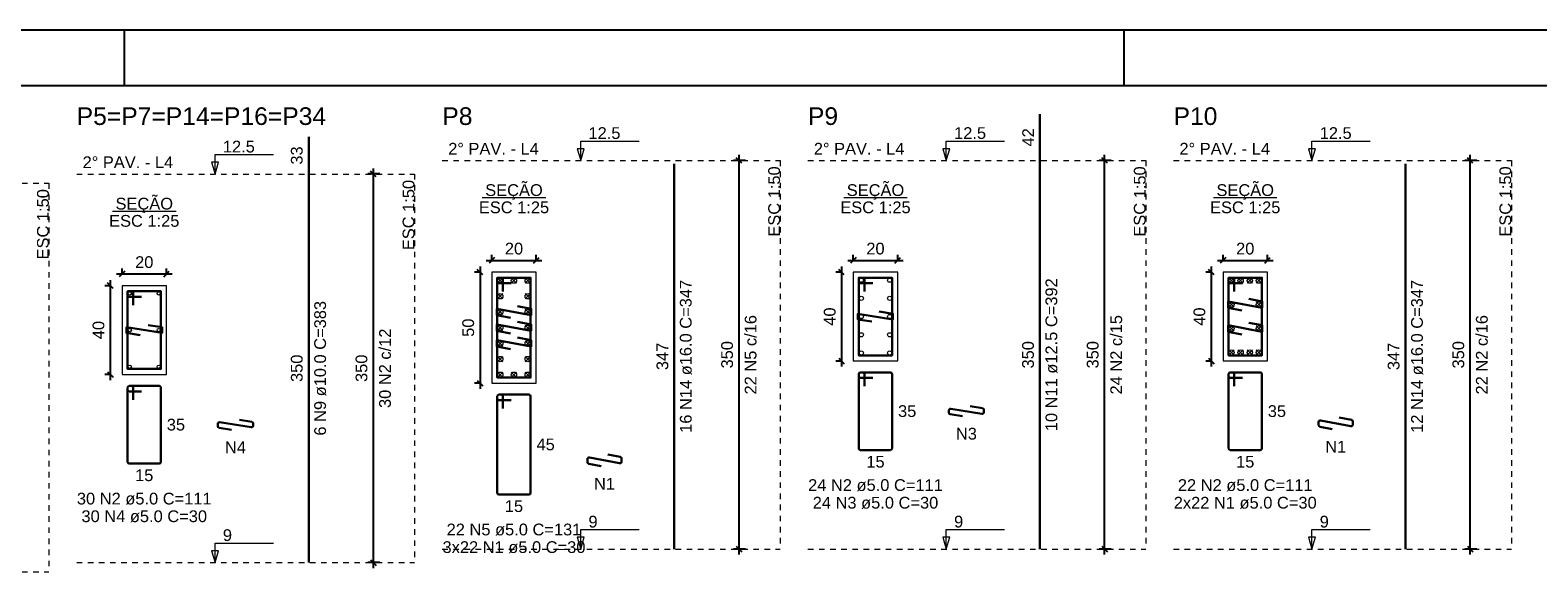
# Model space of a CAD drawing. Header units: millimetres. Extents: x 10 to 1250, y -62 to 528.
# Tile 246 of 256: x 261 to 288, y 312 to 322. Entities that reach past the tile are written whole.
import ezdxf

# ---------------------------------------------------------------- set-up
doc = ezdxf.new("R2010")
doc.units = ezdxf.units.MM
doc.header["$LTSCALE"] = 0.05
doc.linetypes.add('DOT', pattern=[6.35, 0, -6.35])
for name, color, linetype, lineweight in [('Descrição da armadura', 7, 'Continuous', 5), ('DT-Barras na forma', 2, 'Continuous', 30), ('DT-Barras no corte', 5, 'Continuous', 5), ('DT-Barras rebatidas', 2, 'Continuous', 30), ('DT-Cotas', 9, 'Continuous', 5), ('DT-Forma', 5, 'Continuous', 5), ('DT-Pontilhado', 9, 'DOT', 5), ('DT-Textos', 7, 'Continuous', 5), ('DT-Título', 3, 'Continuous', 20), ('Textos armaduras', 7, 'Continuous', 5)]:
    doc.layers.add(name, color=color, linetype=linetype, lineweight=lineweight)
doc.layers.add('FOLHA_PADRÃO', color=7, linetype='Continuous')
doc.styles.add('Arial', font='arial.ttf')
doc.styles.get("Standard").update_dxf_attribs({"font": 'arial.ttf'})
doc.dimstyles.new('UM_25.000000', dxfattribs={"dimtxt": 0.18, "dimasz": 0.1, "dimexe": 0.1, "dimexo": 0.2, "dimgap": 0, "dimtad": 1, "dimtih": 1, "dimtoh": 1, "dimdec": 1, "dimlfac": 25, "dimzin": 0, "dimdsep": 46, "dimtxsty": 'Standard', "dimcen": 0.09, "dimdle": 0.1, "dimadec": 1, "dimazin": 2, "dimtfac": 1, "dimtdec": 4, "dimtofl": 0, "dimtmove": 0, "dimatfit": 3, "dimfxl": 1, "dimtolj": 1, "dimarcsym": 0})
doc.dimstyles.new('UM_50.000000', dxfattribs={"dimtxt": 0.18, "dimasz": 0.1, "dimexe": 0.1, "dimexo": 0.2, "dimgap": 0.1, "dimtad": 1, "dimdec": 1, "dimlfac": 50, "dimzin": 0, "dimdsep": 46, "dimtxsty": 'Standard', "dimblk": 'OBLIQUE', "dimcen": 0.09, "dimdle": 0.1, "dimadec": 1, "dimazin": 2, "dimtfac": 1, "dimtdec": 1, "dimtofl": 0, "dimtmove": 0, "dimatfit": 3, "dimldrblk": 'OBLIQUE', "dimfxl": 1, "dimtolj": 1, "dimarcsym": 1})

# ---------------------------------------------------------------- blocks, each defined once
blk = doc.blocks.new('_Oblique')
at = {"color": 0, "linetype": 'ByBlock', "lineweight": -2}
blk.add_line((-0.5, -0.5), (0.5, 0.5), dxfattribs=at)
blk = doc.blocks.new('*D2953')
at = {"layer": 'Defpoints', "color": 0, "transparency": 16777216}
for p in [(262.682, 317.285), (262.47, 315.685), (262.682, 315.685)]:
    blk.add_point(p, dxfattribs=at)
at = {"layer": 'DT-Cotas', "color": 0, "lineweight": -2, "transparency": 16777216}
for p, q in [((262.47, 317.385), (262.47, 315.585)), ((262.482, 317.285), (262.37, 317.285)), ((262.482, 315.685), (262.37, 315.685))]:
    blk.add_line(p, q, dxfattribs=at)
at = {"layer": 'DT-Cotas', "color": 0, "lineweight": -2, "transparency": 16777216, "xscale": 0.1, "yscale": 0.1, "zscale": 0.1}
for p, rotation in [((262.47, 317.285), 90), ((262.47, 315.685), 270)]:
    blk.add_blockref('_Oblique', p, dxfattribs=dict(at, rotation=rotation))
at = {"layer": 'DT-Cotas', "transparency": 16777216, "insert": (262.259, 316.485), "char_height": 0.2118, "attachment_point": 5, "rotation": 90, "style": 'Arial'}
blk.add_mtext('\\A1;40', dxfattribs=at)
blk = doc.blocks.new('*D2954')
at = {"layer": 'Defpoints', "color": 0, "transparency": 16777216}
for p in [(263.482, 317.497), (262.682, 317.285), (263.482, 317.285)]:
    blk.add_point(p, dxfattribs=at)
at = {"layer": 'DT-Cotas', "color": 0, "lineweight": -2, "transparency": 16777216}
for p, q in [((262.582, 317.497), (263.582, 317.497)), ((262.682, 317.485), (262.682, 317.597)), ((263.482, 317.485), (263.482, 317.597))]:
    blk.add_line(p, q, dxfattribs=at)
at = {"layer": 'DT-Cotas', "color": 0, "lineweight": -2, "transparency": 16777216, "xscale": 0.1, "yscale": 0.1, "zscale": 0.1, "rotation": 180}
blk.add_blockref('_Oblique', (262.682, 317.497), dxfattribs=at)
at = {"layer": 'DT-Cotas', "color": 0, "lineweight": -2, "transparency": 16777216, "xscale": 0.1, "yscale": 0.1, "zscale": 0.1}
blk.add_blockref('_Oblique', (263.482, 317.497), dxfattribs=at)
at = {"layer": 'DT-Cotas', "transparency": 16777216, "insert": (263.082, 317.708), "char_height": 0.2118, "attachment_point": 5, "rotation": 0.0057, "style": 'Arial'}
blk.add_mtext('\\A1;20', dxfattribs=at)
blk = doc.blocks.new('*D2955')
at = {"layer": 'Defpoints', "color": 0, "transparency": 16777216}
for p in [(267.208, 319.297), (267.526, 319.297), (267.526, 312.297)]:
    blk.add_point(p, dxfattribs=at)
at = {"layer": 'DT-Cotas', "color": 0, "lineweight": -2, "transparency": 16777216}
for p, q in [((267.326, 319.297), (267.108, 319.297)), ((267.208, 312.197), (267.208, 319.397)), ((267.326, 312.297), (267.108, 312.297))]:
    blk.add_line(p, q, dxfattribs=at)
at = {"layer": 'DT-Cotas', "color": 0, "lineweight": -2, "transparency": 16777216, "xscale": 0.1, "yscale": 0.1, "zscale": 0.1}
for p, rotation in [((267.208, 319.297), 90), ((267.208, 312.297), 270)]:
    blk.add_blockref('_Oblique', p, dxfattribs=dict(at, rotation=rotation))
blk = doc.blocks.new('*D2956')
at = {"layer": 'Defpoints', "color": 0, "transparency": 16777216}
for p in [(267.208, 319.297), (267.526, 319.297), (267.526, 312.297)]:
    blk.add_point(p, dxfattribs=at)
at = {"layer": 'DT-Cotas', "color": 0, "lineweight": -2, "transparency": 16777216}
for p, q in [((267.326, 319.297), (267.108, 319.297)), ((267.208, 312.197), (267.208, 319.397)), ((267.326, 312.297), (267.108, 312.297))]:
    blk.add_line(p, q, dxfattribs=at)
at = {"layer": 'DT-Cotas', "color": 0, "lineweight": -2, "transparency": 16777216, "xscale": 0.1, "yscale": 0.1, "zscale": 0.1}
for p, rotation in [((267.208, 319.297), 90), ((267.208, 312.297), 270)]:
    blk.add_blockref('_Oblique', p, dxfattribs=dict(at, rotation=rotation))
blk = doc.blocks.new('*D2957')
at = {"layer": 'Defpoints', "color": 0, "transparency": 16777216}
for p in [(269.34, 317.528), (269.128, 315.528), (269.34, 315.528)]:
    blk.add_point(p, dxfattribs=at)
at = {"layer": 'DT-Cotas', "color": 0, "lineweight": -2, "transparency": 16777216}
for p, q in [((269.128, 317.628), (269.128, 315.428)), ((269.14, 317.528), (269.028, 317.528)), ((269.14, 315.528), (269.028, 315.528))]:
    blk.add_line(p, q, dxfattribs=at)
at = {"layer": 'DT-Cotas', "color": 0, "lineweight": -2, "transparency": 16777216, "xscale": 0.1, "yscale": 0.1, "zscale": 0.1}
for p, rotation in [((269.128, 317.528), 90), ((269.128, 315.528), 270)]:
    blk.add_blockref('_Oblique', p, dxfattribs=dict(at, rotation=rotation))
at = {"layer": 'DT-Cotas', "transparency": 16777216, "insert": (268.916, 316.528), "char_height": 0.2118, "attachment_point": 5, "rotation": 90, "style": 'Arial'}
blk.add_mtext('\\A1;50', dxfattribs=at)
blk = doc.blocks.new('*D2958')
at = {"layer": 'Defpoints', "color": 0, "transparency": 16777216}
for p in [(270.14, 317.74), (269.34, 317.528), (270.14, 317.528)]:
    blk.add_point(p, dxfattribs=at)
at = {"layer": 'DT-Cotas', "color": 0, "lineweight": -2, "transparency": 16777216}
for p, q in [((269.24, 317.74), (270.24, 317.74)), ((269.34, 317.728), (269.34, 317.84)), ((270.14, 317.728), (270.14, 317.84))]:
    blk.add_line(p, q, dxfattribs=at)
at = {"layer": 'DT-Cotas', "color": 0, "lineweight": -2, "transparency": 16777216, "xscale": 0.1, "yscale": 0.1, "zscale": 0.1, "rotation": 180}
blk.add_blockref('_Oblique', (269.34, 317.74), dxfattribs=at)
at = {"layer": 'DT-Cotas', "color": 0, "lineweight": -2, "transparency": 16777216, "xscale": 0.1, "yscale": 0.1, "zscale": 0.1}
blk.add_blockref('_Oblique', (270.14, 317.74), dxfattribs=at)
at = {"layer": 'DT-Cotas', "transparency": 16777216, "insert": (269.74, 317.952), "char_height": 0.2118, "attachment_point": 5, "rotation": 0.0057, "style": 'Arial'}
blk.add_mtext('\\A1;20', dxfattribs=at)
blk = doc.blocks.new('*D2959')
at = {"layer": 'Defpoints', "color": 0, "transparency": 16777216}
for p in [(273.791, 319.54), (274.109, 319.54), (274.109, 312.54)]:
    blk.add_point(p, dxfattribs=at)
at = {"layer": 'DT-Cotas', "color": 0, "lineweight": -2, "transparency": 16777216}
for p, q in [((273.909, 319.54), (273.691, 319.54)), ((273.791, 312.44), (273.791, 319.64)), ((273.909, 312.54), (273.691, 312.54))]:
    blk.add_line(p, q, dxfattribs=at)
at = {"layer": 'DT-Cotas', "color": 0, "lineweight": -2, "transparency": 16777216, "xscale": 0.1, "yscale": 0.1, "zscale": 0.1}
for p, rotation in [((273.791, 319.54), 90), ((273.791, 312.54), 270)]:
    blk.add_blockref('_Oblique', p, dxfattribs=dict(at, rotation=rotation))
blk = doc.blocks.new('*D2960')
at = {"layer": 'Defpoints', "color": 0, "transparency": 16777216}
for p in [(273.791, 319.54), (274.109, 319.54), (274.109, 312.54)]:
    blk.add_point(p, dxfattribs=at)
at = {"layer": 'DT-Cotas', "color": 0, "lineweight": -2, "transparency": 16777216}
for p, q in [((273.909, 319.54), (273.691, 319.54)), ((273.791, 312.44), (273.791, 319.64)), ((273.909, 312.54), (273.691, 312.54))]:
    blk.add_line(p, q, dxfattribs=at)
at = {"layer": 'DT-Cotas', "color": 0, "lineweight": -2, "transparency": 16777216, "xscale": 0.1, "yscale": 0.1, "zscale": 0.1}
for p, rotation in [((273.791, 319.54), 90), ((273.791, 312.54), 270)]:
    blk.add_blockref('_Oblique', p, dxfattribs=dict(at, rotation=rotation))
blk = doc.blocks.new('*D2961')
at = {"layer": 'Defpoints', "color": 0, "transparency": 16777216}
for p in [(275.848, 317.528), (275.637, 315.928), (275.848, 315.928)]:
    blk.add_point(p, dxfattribs=at)
at = {"layer": 'DT-Cotas', "color": 0, "lineweight": -2, "transparency": 16777216}
for p, q in [((275.637, 317.628), (275.637, 315.828)), ((275.648, 317.528), (275.537, 317.528)), ((275.648, 315.928), (275.537, 315.928))]:
    blk.add_line(p, q, dxfattribs=at)
at = {"layer": 'DT-Cotas', "color": 0, "lineweight": -2, "transparency": 16777216, "xscale": 0.1, "yscale": 0.1, "zscale": 0.1}
for p, rotation in [((275.637, 317.528), 90), ((275.637, 315.928), 270)]:
    blk.add_blockref('_Oblique', p, dxfattribs=dict(at, rotation=rotation))
at = {"layer": 'DT-Cotas', "transparency": 16777216, "insert": (275.425, 316.728), "char_height": 0.2118, "attachment_point": 5, "rotation": 90, "style": 'Arial'}
blk.add_mtext('\\A1;40', dxfattribs=at)
blk = doc.blocks.new('*D2962')
at = {"layer": 'Defpoints', "color": 0, "transparency": 16777216}
for p in [(276.648, 317.74), (275.848, 317.528), (276.648, 317.528)]:
    blk.add_point(p, dxfattribs=at)
at = {"layer": 'DT-Cotas', "color": 0, "lineweight": -2, "transparency": 16777216}
for p, q in [((275.748, 317.74), (276.748, 317.74)), ((275.848, 317.728), (275.848, 317.84)), ((276.648, 317.728), (276.648, 317.84))]:
    blk.add_line(p, q, dxfattribs=at)
at = {"layer": 'DT-Cotas', "color": 0, "lineweight": -2, "transparency": 16777216, "xscale": 0.1, "yscale": 0.1, "zscale": 0.1, "rotation": 180}
blk.add_blockref('_Oblique', (275.848, 317.74), dxfattribs=at)
at = {"layer": 'DT-Cotas', "color": 0, "lineweight": -2, "transparency": 16777216, "xscale": 0.1, "yscale": 0.1, "zscale": 0.1}
blk.add_blockref('_Oblique', (276.648, 317.74), dxfattribs=at)
at = {"layer": 'DT-Cotas', "transparency": 16777216, "insert": (276.248, 317.952), "char_height": 0.2118, "attachment_point": 5, "rotation": 0.0057, "style": 'Arial'}
blk.add_mtext('\\A1;20', dxfattribs=at)
blk = doc.blocks.new('*D2963')
at = {"layer": 'Defpoints', "color": 0, "transparency": 16777216}
for p in [(280.374, 319.54), (280.692, 319.54), (280.692, 312.54)]:
    blk.add_point(p, dxfattribs=at)
at = {"layer": 'DT-Cotas', "color": 0, "lineweight": -2, "transparency": 16777216}
for p, q in [((280.492, 319.54), (280.274, 319.54)), ((280.374, 312.44), (280.374, 319.64)), ((280.492, 312.54), (280.274, 312.54))]:
    blk.add_line(p, q, dxfattribs=at)
at = {"layer": 'DT-Cotas', "color": 0, "lineweight": -2, "transparency": 16777216, "xscale": 0.1, "yscale": 0.1, "zscale": 0.1}
for p, rotation in [((280.374, 319.54), 90), ((280.374, 312.54), 270)]:
    blk.add_blockref('_Oblique', p, dxfattribs=dict(at, rotation=rotation))
blk = doc.blocks.new('*D2964')
at = {"layer": 'Defpoints', "color": 0, "transparency": 16777216}
for p in [(280.374, 319.54), (280.692, 319.54), (280.692, 312.54)]:
    blk.add_point(p, dxfattribs=at)
at = {"layer": 'DT-Cotas', "color": 0, "lineweight": -2, "transparency": 16777216}
for p, q in [((280.492, 319.54), (280.274, 319.54)), ((280.374, 312.44), (280.374, 319.64)), ((280.492, 312.54), (280.274, 312.54))]:
    blk.add_line(p, q, dxfattribs=at)
at = {"layer": 'DT-Cotas', "color": 0, "lineweight": -2, "transparency": 16777216, "xscale": 0.1, "yscale": 0.1, "zscale": 0.1}
for p, rotation in [((280.374, 319.54), 90), ((280.374, 312.54), 270)]:
    blk.add_blockref('_Oblique', p, dxfattribs=dict(at, rotation=rotation))
blk = doc.blocks.new('*D2965')
at = {"layer": 'Defpoints', "color": 0, "transparency": 16777216}
for p in [(282.506, 317.528), (282.294, 315.928), (282.506, 315.928)]:
    blk.add_point(p, dxfattribs=at)
at = {"layer": 'DT-Cotas', "color": 0, "lineweight": -2, "transparency": 16777216}
for p, q in [((282.294, 317.628), (282.294, 315.828)), ((282.306, 317.528), (282.194, 317.528)), ((282.306, 315.928), (282.194, 315.928))]:
    blk.add_line(p, q, dxfattribs=at)
at = {"layer": 'DT-Cotas', "color": 0, "lineweight": -2, "transparency": 16777216, "xscale": 0.1, "yscale": 0.1, "zscale": 0.1}
for p, rotation in [((282.294, 317.528), 90), ((282.294, 315.928), 270)]:
    blk.add_blockref('_Oblique', p, dxfattribs=dict(at, rotation=rotation))
at = {"layer": 'DT-Cotas', "transparency": 16777216, "insert": (282.082, 316.728), "char_height": 0.2118, "attachment_point": 5, "rotation": 90, "style": 'Arial'}
blk.add_mtext('\\A1;40', dxfattribs=at)
blk = doc.blocks.new('*D2966')
at = {"layer": 'Defpoints', "color": 0, "transparency": 16777216}
for p in [(283.306, 317.74), (282.506, 317.528), (283.306, 317.528)]:
    blk.add_point(p, dxfattribs=at)
at = {"layer": 'DT-Cotas', "color": 0, "lineweight": -2, "transparency": 16777216}
for p, q in [((282.406, 317.74), (283.406, 317.74)), ((282.506, 317.728), (282.506, 317.84)), ((283.306, 317.728), (283.306, 317.84))]:
    blk.add_line(p, q, dxfattribs=at)
at = {"layer": 'DT-Cotas', "color": 0, "lineweight": -2, "transparency": 16777216, "xscale": 0.1, "yscale": 0.1, "zscale": 0.1, "rotation": 180}
blk.add_blockref('_Oblique', (282.506, 317.74), dxfattribs=at)
at = {"layer": 'DT-Cotas', "color": 0, "lineweight": -2, "transparency": 16777216, "xscale": 0.1, "yscale": 0.1, "zscale": 0.1}
blk.add_blockref('_Oblique', (283.306, 317.74), dxfattribs=at)
at = {"layer": 'DT-Cotas', "transparency": 16777216, "insert": (282.906, 317.952), "char_height": 0.2118, "attachment_point": 5, "rotation": 0.0057, "style": 'Arial'}
blk.add_mtext('\\A1;20', dxfattribs=at)
blk = doc.blocks.new('*D2982')
at = {"layer": 'Defpoints', "color": 0, "transparency": 16777216}
for p in [(286.957, 319.54), (287.275, 319.54), (287.275, 312.54)]:
    blk.add_point(p, dxfattribs=at)
at = {"layer": 'DT-Cotas', "color": 0, "lineweight": -2, "transparency": 16777216}
for p, q in [((287.075, 319.54), (286.857, 319.54)), ((286.957, 312.44), (286.957, 319.64)), ((287.075, 312.54), (286.857, 312.54))]:
    blk.add_line(p, q, dxfattribs=at)
at = {"layer": 'DT-Cotas', "color": 0, "lineweight": -2, "transparency": 16777216, "xscale": 0.1, "yscale": 0.1, "zscale": 0.1}
for p, rotation in [((286.957, 319.54), 90), ((286.957, 312.54), 270)]:
    blk.add_blockref('_Oblique', p, dxfattribs=dict(at, rotation=rotation))
blk = doc.blocks.new('*D2983')
at = {"layer": 'Defpoints', "color": 0, "transparency": 16777216}
for p in [(286.957, 319.54), (287.275, 319.54), (287.275, 312.54)]:
    blk.add_point(p, dxfattribs=at)
at = {"layer": 'DT-Cotas', "color": 0, "lineweight": -2, "transparency": 16777216}
for p, q in [((287.075, 319.54), (286.857, 319.54)), ((286.957, 312.44), (286.957, 319.64)), ((287.075, 312.54), (286.857, 312.54))]:
    blk.add_line(p, q, dxfattribs=at)
at = {"layer": 'DT-Cotas', "color": 0, "lineweight": -2, "transparency": 16777216, "xscale": 0.1, "yscale": 0.1, "zscale": 0.1}
for p, rotation in [((286.957, 319.54), 90), ((286.957, 312.54), 270)]:
    blk.add_blockref('_Oblique', p, dxfattribs=dict(at, rotation=rotation))
blk = doc.blocks.new('A1')
at = {"layer": 'FOLHA_PADRÃO', "color": 1, "linetype": 'Continuous'}
for points in [[(-84.1, 0), (0, 0), (0, 59.4), (-84.1, 59.4), (-84.1, 0)], [(-54.5, 59.4), (-54.5, 58.408)], [(-36.5, 59.4), (-36.5, 58.408)]]:
    blk.add_lwpolyline(points, dxfattribs=at)
at = {"layer": 'FOLHA_PADRÃO', "color": 6, "linetype": 'Continuous'}
blk.add_lwpolyline([(-83.1, 58.4), (-1, 58.4), (-1, 1), (-83.1, 1), (-83.1, 58.4)], dxfattribs=at)

msp = doc.modelspace()

# ---------------------------------------------------------------- linework, layer by layer
at = {"layer": 'DT-Barras na forma'}
for points in [[(269.5395, 317.1784), (269.5395, 317.4284), (269.4395, 317.4284), (269.4395, 315.6284), (270.0395, 315.6284), (270.0395, 317.4284), (269.4395, 317.4284), (269.4395, 317.3284), (269.6895, 317.3284)], [(276.0484, 317.1784), (276.0484, 317.4284), (275.9484, 317.4284), (275.9484, 316.0284), (276.5484, 316.0284), (276.5484, 317.4284), (275.9484, 317.4284), (275.9484, 317.3284), (276.1984, 317.3284)], [(282.7057, 317.1784), (282.7057, 317.4284), (282.6057, 317.4284), (282.6057, 316.0284), (283.2057, 316.0284), (283.2057, 317.4284), (282.6057, 317.4284), (282.6057, 317.3284), (282.8557, 317.3284)], [(262.8823, 316.9348), (262.8823, 317.1848), (262.7823, 317.1848), (262.7823, 315.7848), (263.3823, 315.7848), (263.3823, 317.1848), (262.7823, 317.1848), (262.7823, 317.0848), (263.0323, 317.0848)], [(269.8019, 316.916), (270.0475, 316.8695), (270.0475, 316.7527), (269.4315, 316.8695), (269.4315, 316.7527), (269.6771, 316.7061)], [(276.3165, 316.8176), (276.5634, 316.7784), (276.5634, 316.6784), (275.9334, 316.7784), (275.9334, 316.6784), (276.1804, 316.6392)], [(282.9681, 317.0494), (283.2137, 317.0028), (283.2137, 316.886), (282.5977, 317.0028), (282.5977, 316.886), (282.8433, 316.8394)], [(263.1553, 316.5734), (263.4023, 316.5348), (263.4023, 316.4348), (262.7623, 316.5348), (262.7623, 316.4348), (263.0093, 316.3962)], [(269.8019, 316.6334), (270.0475, 316.5868), (270.0475, 316.47), (269.4315, 316.5868), (269.4315, 316.47), (269.6771, 316.4234)], [(282.9681, 316.6174), (283.2137, 316.5708), (283.2137, 316.454), (282.5977, 316.5708), (282.5977, 316.454), (282.8433, 316.4074)], [(269.8019, 316.3507), (270.0475, 316.3041), (270.0475, 316.1873), (269.4315, 316.3041), (269.4315, 316.1873), (269.6771, 316.1407)]]:
    msp.add_lwpolyline(points, dxfattribs=at)
at = {"layer": 'DT-Barras no corte'}
for p, q in [((269.4435, 317.3284), (269.5395, 317.4244)), ((269.4435, 317.4244), (269.5395, 317.3284)), ((269.6915, 317.3284), (269.7875, 317.4244)), ((269.6915, 317.4244), (269.7875, 317.3284)), ((269.9395, 317.3284), (270.0355, 317.4244)), ((269.9395, 317.4244), (270.0355, 317.3284)), ((282.6097, 317.3284), (282.7057, 317.4244)), ((282.6097, 317.4244), (282.7057, 317.3284)), ((282.775, 317.3284), (282.871, 317.4244)), ((282.775, 317.4244), (282.871, 317.3284)), ((282.9404, 317.3284), (283.0364, 317.4244)), ((282.9404, 317.4244), (283.0364, 317.3284)), ((283.1057, 317.3284), (283.2017, 317.4244)), ((283.1057, 317.4244), (283.2017, 317.3284)), ((269.4435, 317.0457), (269.5395, 317.1417)), ((269.4435, 317.1417), (269.5395, 317.0457)), ((269.9395, 317.0457), (270.0355, 317.1417)), ((269.9395, 317.1417), (270.0355, 317.0457)), ((269.4435, 316.7631), (269.5395, 316.8591)), ((269.4435, 316.8591), (269.5395, 316.7631)), ((269.9395, 316.7631), (270.0355, 316.8591)), ((269.9395, 316.8591), (270.0355, 316.7631)), ((282.6097, 316.8964), (282.7057, 316.9924)), ((282.6097, 316.9924), (282.7057, 316.8964)), ((283.1057, 316.8964), (283.2017, 316.9924)), ((283.1057, 316.9924), (283.2017, 316.8964)), ((269.4435, 316.4804), (269.5395, 316.5764)), ((269.4435, 316.5764), (269.5395, 316.4804)), ((269.9395, 316.4804), (270.0355, 316.5764)), ((269.9395, 316.5764), (270.0355, 316.4804)), ((282.6097, 316.4644), (282.7057, 316.5604)), ((282.6097, 316.5604), (282.7057, 316.4644)), ((283.1057, 316.4644), (283.2017, 316.5604)), ((283.1057, 316.5604), (283.2017, 316.4644)), ((269.4435, 316.1977), (269.5395, 316.2937)), ((269.4435, 316.2937), (269.5395, 316.1977)), ((269.9395, 316.1977), (270.0355, 316.2937)), ((269.9395, 316.2937), (270.0355, 316.1977)), ((269.4435, 315.9151), (269.5395, 316.0111)), ((269.4435, 316.0111), (269.5395, 315.9151)), ((269.9395, 315.9151), (270.0355, 316.0111)), ((269.9395, 316.0111), (270.0355, 315.9151)), ((282.6097, 316.0324), (282.7057, 316.1284)), ((282.6097, 316.1284), (282.7057, 316.0324)), ((282.775, 316.0324), (282.871, 316.1284)), ((282.775, 316.1284), (282.871, 316.0324)), ((282.9404, 316.0324), (283.0364, 316.1284)), ((282.9404, 316.1284), (283.0364, 316.0324)), ((283.1057, 316.0324), (283.2017, 316.1284)), ((283.1057, 316.1284), (283.2017, 316.0324)), ((269.4435, 315.6324), (269.5395, 315.7284)), ((269.4435, 315.7284), (269.5395, 315.6324)), ((269.6915, 315.6324), (269.7875, 315.7284)), ((269.6915, 315.7284), (269.7875, 315.6324)), ((269.9395, 315.6324), (270.0355, 315.7284)), ((269.9395, 315.7284), (270.0355, 315.6324))]:
    msp.add_line(p, q, dxfattribs=at)
for centre, radius in [((269.4915, 317.3764), 0.048), ((269.7395, 317.3764), 0.048), ((269.9875, 317.3764), 0.048), ((275.9934, 317.3834), 0.0375), ((276.5034, 317.3834), 0.0375), ((282.6577, 317.3764), 0.048), ((282.823, 317.3764), 0.048), ((282.9884, 317.3764), 0.048), ((283.1537, 317.3764), 0.048), ((262.8223, 317.1448), 0.03), ((263.3423, 317.1448), 0.03), ((269.4915, 317.0937), 0.048), ((269.9875, 317.0937), 0.048), ((275.9934, 317.0559), 0.0375), ((276.5034, 317.0559), 0.0375), ((269.4915, 316.8111), 0.048), ((269.9875, 316.8111), 0.048), ((282.6577, 316.9444), 0.048), ((283.1537, 316.9444), 0.048), ((269.4915, 316.5284), 0.048), ((269.9875, 316.5284), 0.048), ((275.9934, 316.7284), 0.0375), ((276.5034, 316.7284), 0.0375), ((282.6577, 316.5124), 0.048), ((283.1537, 316.5124), 0.048), ((262.8223, 316.4848), 0.03), ((263.3423, 316.4848), 0.03), ((269.4915, 316.2457), 0.048), ((269.9875, 316.2457), 0.048), ((275.9934, 316.4009), 0.0375), ((276.5034, 316.4009), 0.0375), ((269.4915, 315.9631), 0.048), ((269.9875, 315.9631), 0.048), ((275.9934, 316.0734), 0.0375), ((276.5034, 316.0734), 0.0375), ((282.6577, 316.0804), 0.048), ((282.823, 316.0804), 0.048), ((282.9884, 316.0804), 0.048), ((283.1537, 316.0804), 0.048), ((262.8223, 315.8248), 0.03), ((263.3423, 315.8248), 0.03), ((269.4915, 315.6804), 0.048), ((269.7395, 315.6804), 0.048), ((269.9875, 315.6804), 0.048)]:
    msp.add_circle(centre, radius, dxfattribs=at)
at = {"layer": 'DT-Barras rebatidas'}
for p, q in [((279.2092, 319.5405), (279.2092, 320.3744)), ((266.043, 319.2969), (266.043, 319.9641)), ((279.2092, 312.5405), (279.2092, 319.5405)), ((266.043, 312.2969), (266.043, 319.2969)), ((272.6261, 312.5405), (272.6261, 319.4825)), ((285.7922, 312.5405), (285.7922, 319.4825)), ((276.0184, 315.7225), (275.9784, 315.7225)), ((276.5184, 315.7225), (275.9784, 315.7225)), ((282.6757, 315.7225), (282.6357, 315.7225)), ((283.1757, 315.7225), (282.6357, 315.7225)), ((262.7823, 315.4489), (262.7823, 314.1089)), ((262.7823, 315.4489), (262.7823, 315.4089)), ((262.8523, 315.4789), (262.8123, 315.4789)), ((263.3523, 315.4789), (262.8123, 315.4789)), ((262.8823, 315.2289), (262.8823, 315.4489)), ((263.3823, 314.1089), (263.3823, 315.4489)), ((275.9484, 315.6925), (275.9484, 314.3525)), ((275.9484, 315.6925), (275.9484, 315.6525)), ((275.9784, 315.6225), (276.1984, 315.6225)), ((276.0484, 315.4725), (276.0484, 315.6925)), ((276.5484, 314.3525), (276.5484, 315.6925)), ((282.6057, 315.6925), (282.6057, 314.3525)), ((282.6057, 315.6925), (282.6057, 315.6525)), ((282.6357, 315.6225), (282.8557, 315.6225)), ((282.7057, 315.4725), (282.7057, 315.6925)), ((283.2057, 314.3525), (283.2057, 315.6925)), ((262.8123, 315.3789), (263.0323, 315.3789)), ((269.4395, 315.2925), (269.4395, 313.5525)), ((269.4395, 315.2925), (269.4395, 315.2525)), ((269.5095, 315.3225), (269.4695, 315.3225)), ((270.0095, 315.3225), (269.4695, 315.3225)), ((269.4695, 315.2225), (269.6895, 315.2225)), ((269.5395, 315.0725), (269.5395, 315.2925)), ((270.0395, 313.5525), (270.0395, 315.2925)), ((277.5705, 315.0373), (277.5705, 314.9981)), ((277.5958, 314.9685), (277.8174, 314.9333)), ((278.1658, 314.978), (277.6052, 315.067)), ((277.9536, 315.1117), (278.1752, 315.0765)), ((278.2005, 315.0469), (278.2005, 315.0076)), ((284.5981, 314.9115), (284.8193, 314.8695)), ((264.4043, 314.7939), (264.4043, 314.7546)), ((264.4297, 314.725), (264.6514, 314.6903)), ((265.0097, 314.7344), (264.439, 314.8235)), ((264.7973, 314.8675), (265.019, 314.8329)), ((265.0443, 314.8033), (265.0443, 314.764)), ((284.2278, 314.8287), (284.2278, 314.7729)), ((284.2522, 314.7435), (284.4734, 314.7015)), ((284.8082, 314.7548), (284.2633, 314.8581)), ((284.8438, 314.84), (284.8438, 314.7843)), ((271.0616, 314.162), (271.0616, 314.1063)), ((271.642, 314.0882), (271.0972, 314.1915)), ((271.432, 314.2448), (271.6532, 314.2028)), ((271.6776, 314.1734), (271.6776, 314.1176)), ((275.9784, 314.3225), (276.5184, 314.3225)), ((282.6357, 314.3225), (283.1757, 314.3225)), ((262.8123, 314.0789), (263.3523, 314.0789)), ((271.086, 314.0768), (271.3072, 314.0348)), ((269.4695, 313.5225), (270.0095, 313.5225))]:
    msp.add_line(p, q, dxfattribs=at)
for centre, start, end in [((275.9784, 315.6925), 90, 180), ((275.9784, 315.6925), 90, 180), ((276.0184, 315.6925), 0, 90), ((276.5184, 315.6925), 0, 90), ((282.6357, 315.6925), 90, 180), ((282.6357, 315.6925), 90, 180), ((282.6757, 315.6925), 0, 90), ((283.1757, 315.6925), 0, 90), ((262.8123, 315.4489), 90, 180), ((262.8123, 315.4489), 90, 180), ((262.8523, 315.4489), 0, 90), ((263.3523, 315.4489), 0, 90), ((275.9784, 315.6525), 180, 270), ((282.6357, 315.6525), 180, 270), ((262.8123, 315.4089), 180, 270), ((269.4695, 315.2925), 90, 180), ((269.4695, 315.2925), 90, 180), ((269.4695, 315.2525), 180, 270), ((269.5095, 315.2925), 0, 90), ((270.0095, 315.2925), 0, 90), ((277.6005, 315.0373), 80.98068, 180), ((277.6005, 314.9981), 180, 260.98068), ((278.1705, 315.0076), 260.98068, 0), ((278.1705, 315.0469), 0, 80.98068), ((264.4343, 314.7939), 81.11934, 180), ((264.4343, 314.7546), 180, 261.11934), ((265.0143, 314.764), 261.11934, 0), ((265.0143, 314.8033), 0, 81.11934), ((284.2578, 314.8287), 79.26358, 180), ((284.2578, 314.7729), 180, 259.26358), ((284.8138, 314.7843), 259.26358, 0), ((284.8138, 314.84), 0, 79.26358), ((262.8123, 314.1089), 180, 270), ((263.3523, 314.1089), 270, 0), ((271.0916, 314.162), 79.26358, 180), ((271.0916, 314.1063), 180, 259.26358), ((271.6476, 314.1176), 259.26358, 0), ((271.6476, 314.1734), 0, 79.26358), ((275.9784, 314.3525), 180, 270), ((276.5184, 314.3525), 270, 0), ((282.6357, 314.3525), 180, 270), ((283.1757, 314.3525), 270, 0), ((269.4695, 313.5525), 180, 270), ((270.0095, 313.5525), 270, 0)]:
    msp.add_arc(centre, 0.03, start, end, dxfattribs=at)
at = {"layer": 'DT-Forma'}
for points in [[(269.3395, 315.5284), (270.1395, 315.5284), (270.1395, 317.5284), (269.3395, 317.5284), (269.3395, 315.5284)], [(275.8484, 315.9284), (276.6484, 315.9284), (276.6484, 317.5284), (275.8484, 317.5284), (275.8484, 315.9284)], [(282.5057, 315.9284), (283.3057, 315.9284), (283.3057, 317.5284), (282.5057, 317.5284), (282.5057, 315.9284)], [(262.6823, 315.6848), (263.4823, 315.6848), (263.4823, 317.2848), (262.6823, 317.2848), (262.6823, 315.6848)]]:
    msp.add_lwpolyline(points, close=True, dxfattribs=at)
at = {"layer": 'DT-Pontilhado', "ltscale": 0.2}
for p, q in [((268.4492, 319.5405), (274.5323, 319.5405)), ((274.5323, 319.5405), (274.5323, 312.5405)), ((275.0323, 319.5405), (281.1154, 319.5405)), ((281.1154, 319.5405), (281.1154, 312.5405)), ((281.6154, 319.5405), (287.6984, 319.5405)), ((287.6984, 319.5405), (287.6984, 312.5405)), ((261.8661, 319.2969), (267.9492, 319.2969)), ((267.9492, 319.2969), (267.9492, 312.2969)), ((255.283, 319.1302), (261.3661, 319.1302)), ((261.3661, 319.1302), (261.3661, 312.1302)), ((268.4492, 312.5405), (274.5323, 312.5405)), ((275.0323, 312.5405), (281.1154, 312.5405)), ((281.6154, 312.5405), (287.6984, 312.5405)), ((261.8661, 312.2969), (267.9492, 312.2969)), ((255.283, 312.1302), (261.3661, 312.1302))]:
    msp.add_line(p, q, dxfattribs=at)
at = {"layer": 'DT-Textos'}
for p, q in [((269.1673, 318.8733), (270.3117, 318.8733)), ((275.6762, 318.8733), (276.8207, 318.8733)), ((282.3335, 318.8733), (283.4779, 318.8733)), ((262.5101, 318.6298), (263.6545, 318.6298))]:
    msp.add_line(p, q, dxfattribs=at)
for points in [[(270.9407, 319.5405), (271.0042, 319.7523), (270.8771, 319.7523), (270.9407, 319.5405), (270.9407, 319.8905), (271.9907, 319.8905)], [(277.5238, 319.5405), (277.5873, 319.7523), (277.4602, 319.7523), (277.5238, 319.5405), (277.5238, 319.8905), (278.5738, 319.8905)], [(284.1068, 319.5405), (284.1704, 319.7523), (284.0433, 319.7523), (284.1068, 319.5405), (284.1068, 319.8905), (285.1568, 319.8905)], [(264.3576, 319.2969), (264.4211, 319.5087), (264.294, 319.5087), (264.3576, 319.2969), (264.3576, 319.6469), (265.4076, 319.6469)], [(270.9407, 312.5405), (271.0042, 312.7523), (270.8771, 312.7523), (270.9407, 312.5405), (270.9407, 312.8905), (271.9907, 312.8905)], [(277.5238, 312.5405), (277.5873, 312.7523), (277.4602, 312.7523), (277.5238, 312.5405), (277.5238, 312.8905), (278.5738, 312.8905)], [(284.1068, 312.5405), (284.1704, 312.7523), (284.0433, 312.7523), (284.1068, 312.5405), (284.1068, 312.8905), (285.1568, 312.8905)], [(264.3576, 312.2969), (264.4211, 312.5087), (264.294, 312.5087), (264.3576, 312.2969), (264.3576, 312.6469), (265.4076, 312.6469)]]:
    msp.add_lwpolyline(points, dxfattribs=at)

# ---------------------------------------------------------------- block references
msp.add_blockref('A1', (317.22, 262.4886))
msp.add_blockref('A1', (317.22, 262.4886))

# ---------------------------------------------------------------- texts
at = {"layer": 'Descrição da armadura', "linetype": 'Continuous', "char_height": 0.2118, "attachment_point": 8, "rotation": 90, "line_spacing_factor": 0.798, "style": 'Arial'}
for s, insert, width in [('16 N14 ø16.0 C=347', (272.9438, 316.0115), 5.524605), ('10 N11 ø12.5 C=392', (279.5269, 316.0405), 5.524605), ('12 N14 ø16.0 C=347', (286.1099, 316.0115), 5.524605), ('6 N9 ø10.0 C=383', (266.3607, 315.7969), 4.8647), ('22 N5 c/16', (274.1087, 316.0405), 2.869342), ('24 N2 c/15', (280.6918, 316.0405), 2.869342), ('22 N2 c/16', (287.2748, 316.0405), 2.869342), ('30 N2 c/12', (267.5256, 315.7969), 2.869342)]:
    msp.add_mtext(s, dxfattribs=dict(at, insert=insert, width=width))
at = {"layer": 'Descrição da armadura', "linetype": 'Continuous', "char_height": 0.2118, "attachment_point": 8, "line_spacing_factor": 0.798, "style": 'Arial'}
for s, insert, width in [('N3', (277.8855, 314.5097), 0.758398), ('N4', (264.7243, 314.2667), 0.758398), ('N1', (284.5358, 314.2779), 0.758398), ('N1', (271.3696, 313.6112), 0.758398), ('24 N2 ø5.0 C=111', (276.2484, 313.5812), 4.8647), ('22 N2 ø5.0 C=111', (282.9057, 313.5812), 4.8647), ('30 N2 ø5.0 C=111', (263.0823, 313.3376), 4.8647), ('30 N4 ø5.0 C=30', (263.0823, 313.0199), 4.478645), ('24 N3 ø5.0 C=30', (276.2484, 313.2635), 4.478645), ('2x22 N1 ø5.0 C=30', (282.9057, 313.2635), 5.097485), ('22 N5 ø5.0 C=131', (269.7395, 312.7812), 4.8647), ('3x22 N1 ø5.0 C=30', (269.7395, 312.4635), 5.097485)]:
    msp.add_mtext(s, dxfattribs=dict(at, insert=insert, width=width))
at = {"layer": 'DT-Cotas', "linetype": 'Continuous', "char_height": 0.2118, "width": 0.989858, "attachment_point": 8, "rotation": 90, "line_spacing_factor": 0.798, "style": 'Arial'}
for insert in [(273.6851, 316.0405), (280.2682, 316.0405), (286.8512, 316.0405), (267.102, 315.7969)]:
    msp.add_mtext('350', dxfattribs=dict(at, insert=insert))
at = {"layer": 'DT-Textos', "char_height": 0.2118, "attachment_point": 7, "line_spacing_factor": 0.798, "style": 'Arial'}
for s, insert, width in [('12.5', (271.0807, 319.9255), 1.140404), ('12.5', (277.6638, 319.9255), 1.140404), ('12.5', (284.2468, 319.9255), 1.140404), ('12.5', (264.4976, 319.6819), 1.140404), ('9', (271.0807, 312.9255), 0.325871), ('9', (277.6638, 312.9255), 0.325871), ('9', (284.2468, 312.9255), 0.325871), ('9', (264.4976, 312.6819), 0.325871)]:
    msp.add_mtext(s, dxfattribs=dict(at, insert=insert, width=width))
at = {"layer": 'DT-Textos', "linetype": 'Continuous', "char_height": 0.2118, "line_spacing_factor": 0.798, "style": 'Arial'}
for s, insert, width, attachment_point in [('2%%d PAV. - L4', (268.5551, 319.6464), 3.210354, 7), ('2%%d PAV. - L4', (275.1382, 319.6464), 3.210354, 7), ('2%%d PAV. - L4', (281.7213, 319.6464), 3.210354, 7), ('2%%d PAV. - L4', (261.972, 319.4028), 3.210354, 7), ('SEÇÃO', (269.7396, 318.8356), 2.051353, 8), ('SEÇÃO', (276.2486, 318.8356), 2.051353, 8), ('SEÇÃO', (282.9056, 318.8356), 2.051353, 8), ('SEÇÃO', (263.0826, 318.5916), 2.051353, 8), ('ESC 1:25', (269.7395, 318.5874), 2.507973, 8), ('ESC 1:25', (276.2484, 318.5874), 2.507973, 8), ('ESC 1:25', (282.9057, 318.5874), 2.507973, 8), ('ESC 1:25', (263.0823, 318.3438), 2.507973, 8)]:
    msp.add_mtext(s, dxfattribs=dict(at, insert=insert, width=width, attachment_point=attachment_point))
at = {"layer": 'DT-Textos', "linetype": 'Continuous', "char_height": 0.2118, "width": 2.507973, "attachment_point": 9, "rotation": 90, "line_spacing_factor": 0.798, "style": 'Arial'}
for insert in [(274.5323, 319.4346), (281.1154, 319.4346), (287.6984, 319.4346), (261.3661, 319.0243), (267.9492, 319.191)]:
    msp.add_mtext('ESC 1:50', dxfattribs=dict(at, insert=insert))
at = {"layer": 'DT-Título', "linetype": 'Continuous', "char_height": 0.3177, "attachment_point": 7, "line_spacing_factor": 0.798, "style": 'Arial'}
for s, insert, width in [('P5=P7=P14=P16=P34', (261.8661, 320.1759), 9.882927), ('P8', (268.4492, 320.1759), 1.194477), ('P9', (275.0323, 320.1759), 1.194477), ('P10', (281.6154, 320.1759), 1.737595)]:
    msp.add_mtext(s, dxfattribs=dict(at, insert=insert, width=width))
at = {"layer": 'Textos armaduras', "linetype": 'Continuous', "char_height": 0.2118, "attachment_point": 7, "rotation": 90, "line_spacing_factor": 0.798, "style": 'Arial'}
for s, insert, width in [('42', (279.1033, 319.7925), 0.659905), ('33', (265.9371, 319.4655), 0.659905), ('350', (265.9371, 315.5495), 0.989858), ('347', (272.5202, 315.764), 0.989858), ('350', (279.1033, 315.793), 0.989858), ('347', (285.6863, 315.764), 0.989858)]:
    msp.add_mtext(s, dxfattribs=dict(at, insert=insert, width=width))
at = {"layer": 'Textos armaduras', "linetype": 'Continuous', "char_height": 0.2118, "width": 0.659905, "attachment_point": 7, "line_spacing_factor": 0.798, "style": 'Arial'}
for s, insert in [('35', (276.6543, 314.9166)), ('35', (283.3116, 314.9166)), ('35', (263.4882, 314.673)), ('45', (270.1454, 314.3166)), ('15', (276.0835, 314.0048)), ('15', (282.7407, 314.0048)), ('15', (262.9173, 313.7612)), ('15', (269.5745, 313.2048))]:
    msp.add_mtext(s, dxfattribs=dict(at, insert=insert))

# ---------------------------------------------------------------- dimensions: what is measured, and where the dimension line sits
at = {"layer": 'DT-Cotas'}
for base, p1, p2, picture, middle in [((273.791, 319.5405), (274.1087, 312.5405), (274.1087, 319.5405), '*D2959', (273.5792, 316.0405)), ((273.791, 319.5405), (274.1087, 312.5405), (274.1087, 319.5405), '*D2960', (273.5792, 316.0405)), ((280.3741, 319.5405), (280.6918, 312.5405), (280.6918, 319.5405), '*D2963', (280.1623, 316.0405)), ((280.3741, 319.5405), (280.6918, 312.5405), (280.6918, 319.5405), '*D2964', (280.1623, 316.0405)), ((286.9571, 319.5405), (287.2748, 312.5405), (287.2748, 319.5405), '*D2982', (286.7453, 316.0405)), ((286.9571, 319.5405), (287.2748, 312.5405), (287.2748, 319.5405), '*D2983', (286.7453, 316.0405)), ((267.2079, 319.2969), (267.5256, 312.2969), (267.5256, 319.2969), '*D2955', (266.9961, 315.7969)), ((267.2079, 319.2969), (267.5256, 312.2969), (267.5256, 319.2969), '*D2956', (266.9961, 315.7969))]:
    dim = msp.add_linear_dim(base=base, p1=p1, p2=p2, angle=90, text=' ', dimstyle='UM_50.000000', override={"dimtxt": 0.2118, "dimasz": 0.1, "dimexe": 0.1, "dimexo": 0.2, "dimtad": 1, "dimtih": 0, "dimtoh": 0, "dimdec": 1, "dimlfac": 50, "dimzin": 8, "dimtxsty": 'Arial', "dimblk": 'Oblique', "dimblk1": 'Oblique', "dimblk2": 'Oblique', "dimsah": 1, "dimdle": 0.1, "dimse1": 0, "dimse2": 0, "dimclrt": 256, "dimadec": 1, "dimazin": 3, "dimtmove": 2, "dimldrblk": 'Oblique'}, dxfattribs=at)
    dim.commit()
    dim.dimension.update_dxf_attribs({"geometry": picture, "text_midpoint": middle, "dimtype": 160, "text_rotation": 90})
for base, p1, p2, picture, middle in [((270.1395, 317.7402), (269.3395, 317.5284), (270.1395, 317.5284), '*D2958', (269.7395, 317.952)), ((276.6484, 317.7402), (275.8484, 317.5284), (276.6484, 317.5284), '*D2962', (276.2484, 317.952)), ((283.3057, 317.7402), (282.5057, 317.5284), (283.3057, 317.5284), '*D2966', (282.9057, 317.952)), ((263.4823, 317.4966), (262.6823, 317.2848), (263.4823, 317.2848), '*D2954', (263.0823, 317.7084))]:
    dim = msp.add_linear_dim(base=base, p1=p1, p2=p2, dimstyle='UM_25.000000', override={"dimtxt": 0.2118, "dimasz": 0.1, "dimexe": 0.1, "dimexo": 0.2, "dimtad": 1, "dimtih": 0, "dimtoh": 0, "dimdec": 1, "dimlfac": 25, "dimzin": 8, "dimtxsty": 'Arial', "dimblk": 'Oblique', "dimblk1": 'Oblique', "dimblk2": 'Oblique', "dimsah": 1, "dimdle": 0.1, "dimse1": 0, "dimse2": 0, "dimclrt": 256, "dimadec": 1, "dimazin": 3, "dimtmove": 2, "dimldrblk": 'Oblique'}, dxfattribs=at)
    dim.commit()
    dim.dimension.update_dxf_attribs({"geometry": picture, "text_midpoint": middle, "dimtype": 160, "text_rotation": 0.00573})
for base, p1, p2, picture, middle in [((269.1277, 315.5284), (269.3395, 317.5284), (269.3395, 315.5284), '*D2957', (268.9159, 316.5284)), ((275.6366, 315.9284), (275.8484, 317.5284), (275.8484, 315.9284), '*D2961', (275.4248, 316.7284)), ((282.2939, 315.9284), (282.5057, 317.5284), (282.5057, 315.9284), '*D2965', (282.0821, 316.7284)), ((262.4705, 315.6848), (262.6823, 317.2848), (262.6823, 315.6848), '*D2953', (262.2587, 316.4848))]:
    dim = msp.add_linear_dim(base=base, p1=p1, p2=p2, angle=90, dimstyle='UM_25.000000', override={"dimtxt": 0.2118, "dimasz": 0.1, "dimexe": 0.1, "dimexo": 0.2, "dimtad": 1, "dimtih": 0, "dimtoh": 0, "dimdec": 1, "dimlfac": 25, "dimzin": 8, "dimtxsty": 'Arial', "dimblk": 'Oblique', "dimblk1": 'Oblique', "dimblk2": 'Oblique', "dimsah": 1, "dimdle": 0.1, "dimse1": 0, "dimse2": 0, "dimclrt": 256, "dimadec": 1, "dimazin": 3, "dimtmove": 2, "dimldrblk": 'Oblique'}, dxfattribs=at)
    dim.commit()
    dim.dimension.update_dxf_attribs({"geometry": picture, "text_midpoint": middle, "dimtype": 160, "text_rotation": 90})

doc.saveas('drawing.dxf')
